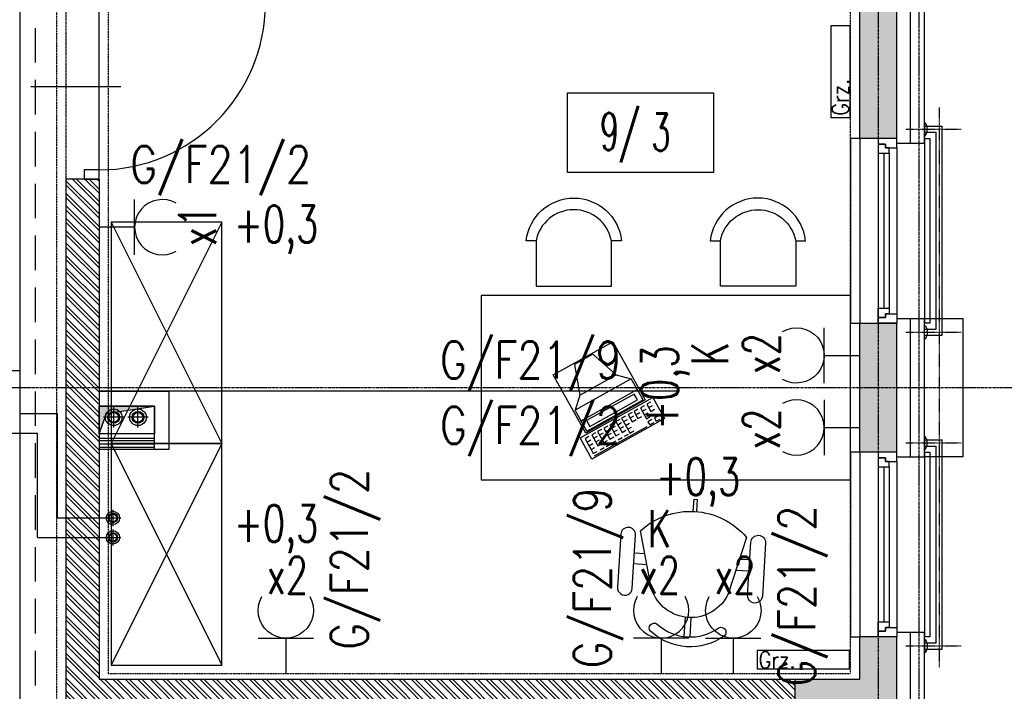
# Model space of a CAD drawing. Extents: x -7228 to 74941, y -112898 to 85621.
# Tile 108 of 256: x 52943 to 53476, y -54683 to -54319. Entities that reach past the tile are written whole.
import ezdxf
from ezdxf.enums import TextEntityAlignment as Align

# ---------------------------------------------------------------- set-up
doc = ezdxf.new("R2010")
doc.units = 0
for name, pattern in [('CENTER', [2, 1.25, -0.25, 0.25, -0.25]), ('DASHDOT', [1, 0.5, -0.25, 0, -0.25]), ('DASHED', [0.75, 0.5, -0.25]), ('DASHED2', [0.375, 0.25, -0.125]), ('DIVIDE', [31.75, 12.7, -6.35, 0, -6.35, 0, -6.35])]:
    doc.linetypes.add(name, pattern=pattern)
doc.layers.get('0').update_dxf_attribs({"color": 101, "linetype": 'CONTINUOUS'})
for name, color, linetype in [('Drz---drzwi', 5, 'CONTINUOUS'), ('E35', 6, 'CONTINUOUS'), ('E50', 3, 'CONTINUOUS'), ('E50kor', 3, 'CONTINUOUS'), ('Ele-balustrada', 8, 'CONTINUOUS'), ('Ins-co', 2, 'CONTINUOUS'), ('Okn---okna', 5, 'CONTINUOUS'), ('Opis-pom', 6, 'CONTINUOUS'), ('Opis_pom_ramka', 6, 'CONTINUOUS'), ('Os-osie', 14, 'CENTER'), ('Os-osie glowne', 1, 'CENTER'), ('Sc-beton', 7, 'CONTINUOUS'), ('Sc-beton-hatch', 86, 'CONTINUOUS'), ('Sc-cegla pustak', 42, 'CONTINUOUS'), ('Sc-cegla pustak-hatch', 8, 'CONTINUOUS'), ('Sc-drewno', 22, 'CONTINUOUS'), ('Sc-gk', 120, 'CONTINUOUS'), ('Sc-izolacja term-styropian', 151, 'STYROPIAN-KA'), ('Sc-nadproza kon', 5, 'DASHED2'), ('Sc-silikat', 61, 'CONTINUOUS'), ('Suf-widok', 8, 'CONTINUOUS'), ('W-otwor-strop', 1, 'CONTINUOUS'), ('Wyp-meble', 155, 'CONTINUOUS')]:
    doc.layers.add(name, color=color, linetype=linetype)
doc.styles.add('KA wymiar', font='romans.shx', dxfattribs={"width": 0.6})
doc.styles.add('ROMANS', font='romans', dxfattribs={"width": 0.85})
doc.linetypes.add('BATTING', pattern='A,0.0001,-0.1,[134,ltypeshp.shx,S=0.1,R=0,X=-0.1,Y=0],-0.2,[134,ltypeshp.shx,S=0.1,R=180,X=0.1,Y=0],-0.1', length=0.4001)
doc.linetypes.add('STYROPIAN-KA', pattern='A,0.0001,-0.1,[135,ltypeshp.shx,S=0.1,R=0,X=-0.1,Y=0],0,[135,ltypeshp.shx,S=0.1,R=180,X=0.1,Y=0],-0.1', length=0.2001)

# ---------------------------------------------------------------- blocks, each defined once
blk = doc.blocks.new('_0630_DRZWI_90')
at = {"ltscale": 7}
for p, q in [((5, 8), (5, 98)), ((6.8, 8), (6.8, 97.98))]:
    blk.add_line(p, q, dxfattribs=at)
at = {"ltscale": 25}
for p, q in [((50, 19.7), (50, -28.9)), ((5, 8), (0, 8)), ((0, 8), (5, 8)), ((0, 0), (0, 8)), ((95, 8), (5, 8)), ((5, 8), (5, 0)), ((95, 8), (95, 0)), ((100, 8), (95, 8)), ((100, 0), (100, 8)), ((5, 0), (0, 0)), ((5, 0), (0, 0)), ((95, 0), (100, 0)), ((95, 0), (100, 0))]:
    blk.add_line(p, q, dxfattribs=at)
at = {"ltscale": 7}
blk.add_arc((5, 8), 90, 0, 90, dxfattribs=at)
blk = doc.blocks.new('_kjkhjgvhkhjhj')
at = {"linetype": 'DASHED2'}
for p, q in [((15, 0), (15, -100)), ((-20, 0), (-20, -100))]:
    blk.add_line(p, q, dxfattribs=at)
for p, q in [((0, -5), (0, -95)), ((-10, -8), (-10, -92)), ((-7, -8), (-7, -92)), ((-4, -8), (-4, -92))]:
    blk.add_line(p, q)
for points in [[(0, -5), (0, 0), (-10, 0), (-10, -3), (-6, -3), (-6, -5)], [(-4, -8), (-4, -5), (-6, -5), (-6, -3), (-10, -3), (-10, -5), (-10, -8)], [(-4, -92), (-4, -95), (-6, -95), (-6, -97), (-10, -97), (-10, -95), (-10, -92)], [(0, -95), (0, -100), (-10, -100), (-10, -97), (-6, -97), (-6, -95)]]:
    blk.add_lwpolyline(points, close=True)
for points in [[(15, 0), (18, 0), (18, -100), (15, -100)], [(-20, 0), (-25, 0), (-25, -100), (-20, -100)]]:
    blk.add_lwpolyline(points)
blk = doc.blocks.new('_opis_pom_metka')
at = {"layer": 'Opis_pom_ramka'}
blk.add_lwpolyline([(-33.13, 0), (32.87, 0), (32.87, -36), (-33.13, -36)], close=True, dxfattribs=at)
at = {"style": 'KA wymiar', "width": 0.6}
blk.add_attdef('KO/', text='', height=16.8, dxfattribs=at).set_placement((3.45, -25.87), align=Align.RIGHT)
blk.add_attdef('NR', (3.8, -26.16), '', height=16.8, dxfattribs=at)
blk = doc.blocks.new('f003')
for p, q in [((-1.57, 74.64), (-1.57, 64.11)), ((1.57, 74.64), (1.57, 64.11))]:
    blk.add_line(p, q)
for points in [[(-16.72, 68.75, -0.355253), (16.72, 68.75, 0.881097), (20.07, 72.87, 0.355253), (-20.07, 72.87, 0.881097)], [(-28.78, 18.9, 0.427449), (28.78, 18.9), (20.81, 50.02, 0.679656), (-20.81, 50.02)], [(-31.3, 21.37, -1), (-39.3, 21.37), (-39.3, 50.18, -1), (-31.3, 50.18)], [(31.3, 21.37, 1), (39.3, 21.37), (39.3, 50.18, 1), (31.3, 50.18)]]:
    blk.add_lwpolyline(points, format="xyb", close=True)
for points in [[(-24.15, 36.98), (-31.3, 36.98)], [(24.15, 36.98), (31.3, 36.98)], [(-31.3, 31.03), (-25.68, 31.03)], [(31.3, 31.03), (25.68, 31.03)], [(-0.85, 6.61), (-0.85, 0), (0.85, 0), (0.85, 6.61)]]:
    blk.add_lwpolyline(points)
blk = doc.blocks.new('C003')
for p, q in [((16.69, 49.33), (11.11, 33.43)), ((28.12, 49.33), (16.69, 49.33)), ((28.12, 49.33), (33.7, 33.43)), ((11.11, 33.43), (4.99, 27.58)), ((11.11, 33.43), (33.7, 33.43)), ((33.7, 33.43), (39.82, 27.58)), ((4.99, 14.53), (4.99, 27.58)), ((39.82, 27.58), (4.99, 27.58)), ((39.82, 14.53), (39.82, 27.58)), ((4.99, 20.88), (39.82, 20.88)), ((4.99, 14.53), (39.82, 14.53))]:
    blk.add_line(p, q)
for points in [[(3.93, 13.95), (3.93, 50), (40.89, 50), (40.89, 13.95)], [(7.62, 19.57), (7.62, 15.91), (37.19, 15.91), (37.19, 19.57)], [(0, 13.07), (45, 13.07), (45, 0), (0, 0)]]:
    blk.add_lwpolyline(points, close=True)
for points in [[(4.5, 11.43), (2.12, 11.43), (2.12, 4.66), (4.5, 4.66)], [(8.69, 11.43), (6.31, 11.43), (6.31, 4.66), (8.69, 4.66)], [(12.34, 11.43), (9.96, 11.43), (9.96, 4.66), (12.34, 4.66)], [(16.17, 11.43), (13.8, 11.43), (13.8, 4.66), (16.17, 4.66)], [(19.83, 11.43), (17.45, 11.43), (17.45, 4.66), (19.83, 4.66)], [(23.66, 11.43), (21.28, 11.43), (21.28, 4.66), (23.66, 4.66)], [(27.22, 11.43), (24.84, 11.43), (24.84, 4.66), (27.22, 4.66)], [(31.32, 11.43), (28.94, 11.43), (28.94, 7.04), (31.32, 7.04)], [(34.89, 11.43), (32.51, 11.43), (32.51, 7.04), (34.89, 7.04)], [(38.81, 11.43), (36.43, 11.43), (36.43, 4.66), (38.81, 4.66)], [(42.82, 11.43), (40.44, 11.43), (40.44, 7.04), (42.82, 7.04)], [(2.12, 9.38), (4.52, 9.38)], [(2.12, 7.06), (4.52, 7.06)], [(6.31, 9.38), (8.71, 9.38)], [(6.31, 7.06), (8.71, 7.06)], [(9.96, 9.38), (12.36, 9.38)], [(9.96, 7.06), (12.36, 7.06)], [(13.8, 9.38), (16.2, 9.38)], [(13.8, 7.06), (16.2, 7.06)], [(17.45, 9.38), (19.85, 9.38)], [(17.45, 7.06), (19.85, 7.06)], [(21.28, 9.38), (23.68, 9.38)], [(21.28, 7.06), (23.68, 7.06)], [(24.84, 9.38), (27.24, 9.38)], [(24.84, 7.06), (27.24, 7.06)], [(28.94, 9.38), (31.34, 9.38)], [(32.51, 9.38), (34.91, 9.38)], [(36.43, 9.38), (38.83, 9.38)], [(36.43, 7.06), (38.83, 7.06)], [(40.44, 9.38), (42.84, 9.38)], [(2.12, 4.66), (2.12, 2.24), (4.52, 2.24)], [(2.13, 0.81), (34.83, 0.81)], [(6.32, 2.23), (8.81, 2.23)], [(10.06, 2.23), (12.55, 2.23)], [(13.89, 2.23), (16.39, 2.23)], [(17.54, 2.23), (20.04, 2.23)], [(21.38, 2.23), (23.87, 2.23)], [(24.84, 4.66), (24.84, 2.24), (27.24, 2.24)], [(38.86, 2.87), (36.39, 2.87), (36.39, 0.97), (38.86, 0.97)], [(42.85, 2.84), (40.44, 2.84), (40.44, 0.97), (42.81, 0.97)]]:
    blk.add_lwpolyline(points)
blk = doc.blocks.new('A$C59F8734F')
at = {"layer": 'Wyp-meble'}
for p, q in [((2254.55, 2124.63), (2194.55, 2004.63)), ((2194.55, 2124.63), (2254.55, 2004.63)), ((2254.55, 2004.63), (2194.55, 1884.63)), ((2194.55, 2004.63), (2254.55, 1884.63))]:
    blk.add_line(p, q, dxfattribs=at)
for points in [[(2424.63, 2114.6), (2419.38, 2114.6, -0.895014), (2471.01, 2114.6), (2465.45, 2114.6, 0.825539), (2424.7, 2114.56), (2424.7, 2090), (2465.45, 2090), (2465.45, 2114.6)], [(2565.37, 2114.6), (2570.62, 2114.6, 0.895014), (2518.99, 2114.6), (2524.55, 2114.6, -0.825539), (2565.3, 2114.56), (2565.3, 2090), (2524.55, 2090), (2524.55, 2114.6)]]:
    blk.add_lwpolyline(points, format="xyb", dxfattribs=at)
for points in [[(2254.55, 2124.63), (2194.55, 2124.63), (2194.55, 2004.63), (2254.55, 2004.63)], [(2395, 2085), (2395, 1985), (2595, 1985), (2595, 2085)], [(2254.55, 2004.63), (2194.55, 2004.63), (2194.55, 1884.63), (2254.55, 1884.63)]]:
    blk.add_lwpolyline(points, close=True, dxfattribs=at)
at = {"layer": 'Wyp-meble', "rotation": 29.12470677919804}
blk.add_blockref('C003', (2454.9, 1996.3), dxfattribs=at)
at = {"layer": 'Wyp-meble', "xscale": -1, "rotation": 176.5047172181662}
blk.add_blockref('f003', (2511.08, 1974.47), dxfattribs=at)
blk = doc.blocks.new('g2')
at = {"layer": 'E35'}
blk.add_line((15, 19.27), (-15, 19.27), dxfattribs=at)
blk.add_arc((0, 34.27), 15, 150, 30, dxfattribs=at)
at = {"layer": 'E50'}
blk.add_line((0, 19.27), (0, 0), dxfattribs=at)

msp = doc.modelspace()

# ---------------------------------------------------------------- hatches: boundary and pattern name
at = {"layer": 'Sc-beton-hatch'}
h = msp.add_hatch(dxfattribs=at)
h.set_pattern_fill('ANSI33', color=256, style=0)
h.paths.add_polyline_path([(51487.547, -51608.711), (51427.547, -51608.711), (51427.547, -51668.711), (51447.547, -51668.711), (51447.547, -51628.711), (51487.547, -51628.711)])
h.paths.add_polyline_path([(51822.547, -51608.711), (51722.547, -51608.711), (51722.547, -51628.711), (51762.547, -51628.711), (51762.547, -52190.711), (51782.547, -52190.711), (51782.547, -52038.711), (52169.547, -52038.711), (52169.547, -52018.711), (51782.547, -52018.711), (51782.547, -51628.711), (51822.547, -51628.711)])
h.paths.add_polyline_path([(51447.547, -51939.711), (51427.547, -51939.711), (51427.547, -52039.711), (51447.547, -52039.711)])
h.paths.add_polyline_path([(52347.547, -51608.711), (52268.547, -51608.711), (52268.547, -51628.711), (52347.547, -51628.711)])
h.paths.add_polyline_path([(52787.547, -51608.711), (52687.547, -51608.711), (52687.547, -51628.711), (52727.547, -51628.711), (52727.547, -51827.711), (52747.547, -51827.711), (52747.547, -51628.711), (52787.547, -51628.711)])
h.paths.add_polyline_path([(52807.547, -52018.711), (52747.547, -52018.711), (52747.547, -51927.711), (52727.547, -51927.711), (52727.547, -52018.711), (52599.485, -52018.711), (52599.485, -52038.711), (52807.547, -52038.711)])
h.paths.add_polyline_path([(52499.485, -52018.711), (52269.547, -52018.711), (52269.547, -52038.711), (52499.485, -52038.711)])
h.paths.add_polyline_path([(52747.547, -52350.711), (52712.547, -52350.711), (52712.547, -52385.711), (52747.547, -52385.711)])
h.paths.add_polyline_path([(53417.547, -51508.711), (53397.547, -51508.711), (53397.547, -51608.711), (53347.547, -51608.711), (53347.547, -51628.711), (53397.547, -51628.711), (53397.547, -52018.711), (52907.547, -52018.711), (52907.547, -52038.711), (53397.547, -52038.711), (53397.547, -52438.711), (53417.547, -52438.711)])
h.paths.add_polyline_path([(53439.547, -51508.711), (53419.547, -51508.711), (53419.547, -52278.711), (53439.547, -52278.711)])
h.paths.add_polyline_path([(53417.547, -52708.711), (53397.547, -52708.711), (53397.547, -52778.711), (53417.547, -52778.711)])
h.paths.add_polyline_path([(53417.547, -52858.711), (53397.547, -52858.711), (53397.547, -53008.711), (52967.547, -53008.711), (52967.547, -53028.711), (53397.547, -53028.711), (53397.547, -53068.711), (53417.547, -53068.711)])
h.paths.add_polyline_path([(53417.547, -53168.711), (53397.547, -53168.711), (53397.547, -53208.711), (53417.547, -53208.711)])
h.paths.add_polyline_path([(53417.547, -53308.711), (53397.547, -53308.711), (53397.547, -53573.711), (53417.547, -53573.711)])
h.paths.add_polyline_path([(52747.547, -53008.711), (52727.547, -53008.711), (52727.547, -53028.711), (52727.547, -53323.711), (52707.547, -53323.711), (52707.547, -53343.711), (52747.547, -53343.711)])
h.paths.add_polyline_path([(52727.547, -53008.711), (52707.547, -53008.711), (52707.547, -53028.711), (52727.547, -53028.711)], flags=16)
h.paths.add_polyline_path([(52573.547, -53323.711), (52520.547, -53323.711), (52520.547, -53028.711), (52505.547, -53028.711), (52505.547, -53323.711), (52485.547, -53323.711), (52485.547, -53343.711), (52573.547, -53343.711)])
h.paths.add_polyline_path([(52573.547, -53008.711), (52485.547, -53008.711), (52485.547, -53028.711), (52573.547, -53028.711)])
h.paths.add_polyline_path([(52351.547, -53008.711), (52298.547, -53008.711), (52298.547, -53028.711), (52351.547, -53028.711)], flags=17)
h.paths.add_polyline_path([(52298.547, -53008.711), (51987.547, -53008.711), (51987.547, -52350.711), (51900.047, -52350.711), (51900.047, -52370.711), (51967.547, -52370.711), (51967.547, -53008.711), (51447.547, -53008.711), (51447.547, -52968.711), (51427.547, -52968.711), (51427.547, -53068.711), (51447.547, -53068.711), (51447.547, -53028.711), (51967.547, -53028.711), (51967.547, -53538.711), (51987.547, -53538.711), (51987.547, -53028.711), (52278.547, -53028.711), (52278.547, -53343.711), (52298.547, -53343.711), (52351.547, -53343.711), (52351.547, -53323.711), (52298.547, -53323.711)])
h.paths.add_polyline_path([(51800.047, -52350.711), (51782.547, -52350.711), (51782.547, -52345.711), (51762.547, -52345.711), (51762.547, -52350.711), (51447.547, -52350.711), (51447.547, -52330.711), (51427.547, -52330.711), (51427.547, -52568.711), (51447.547, -52568.711), (51447.547, -52370.711), (51800.047, -52370.711)])
h.paths.add_polyline_path([(51447.547, -52718.711), (51427.547, -52718.711), (51427.547, -52818.711), (51447.547, -52818.711)])
h.paths.add_polyline_path([(51447.547, -53218.711), (51427.547, -53218.711), (51427.547, -53415.711), (51447.547, -53415.711)], flags=17)
h.paths.add_polyline_path([(51447.547, -53505.711), (51427.547, -53505.711), (51427.547, -53548.711), (51447.547, -53548.711)])
h.paths.add_polyline_path([(52024.547, -53758.711), (51447.547, -53758.711), (51447.547, -53698.711), (51427.547, -53698.711), (51427.547, -53778.711), (52024.547, -53778.711)])
h.paths.add_polyline_path([(52787.547, -53758.711), (52174.547, -53758.711), (52174.547, -53778.711), (52727.547, -53778.711), (52727.547, -54010.711), (52747.547, -54010.711), (52747.547, -53778.711), (52787.547, -53778.711)])
h.paths.add_polyline_path([(53025.547, -53758.711), (52922.547, -53758.711), (52922.547, -53778.711), (53025.547, -53778.711)])
h.paths.add_polyline_path([(53244.547, -53758.711), (53150.547, -53758.711), (53150.547, -53778.711), (53244.547, -53778.711)])
h.paths.add_polyline_path([(53417.547, -53723.711), (53397.547, -53723.711), (53397.547, -53758.711), (53349.547, -53758.711), (53349.547, -53778.711), (53397.547, -53778.711), (53397.547, -54383.711), (53417.547, -54383.711)])
h.paths.add_polyline_path([(52747.547, -54110.711), (52727.547, -54110.711), (52727.547, -54305.711), (52747.547, -54305.711)])
h.paths.add_polyline_path([(52747.547, -54405.711), (52727.547, -54405.711), (52727.547, -54508.711), (52314.153, -54508.711, -0.1551034), (52317.392, -54518.903, -0.1483474), (52314.417, -54528.711), (52727.547, -54528.711), (52727.547, -54588.711), (52747.547, -54588.711)])
h.paths.add_polyline_path([(52314.153, -54508.711), (52312.287, -54508.711), (52312.287, -54528.711), (52314.417, -54528.711, 0.1483474), (52317.392, -54518.903, 0.1551034)])
h.paths.add_polyline_path([(52287.287, -54508.711), (52285.327, -54508.711, 0.1551034), (52282.087, -54518.903, 0.1483474), (52285.062, -54528.711), (52287.287, -54528.711)])
h.paths.add_polyline_path([(52285.327, -54508.711), (52218.547, -54508.711), (52218.547, -54528.711), (52285.062, -54528.711, -0.1483474), (52282.087, -54518.903, -0.1551034)])
h.paths.add_polyline_path([(51997.547, -54508.711), (51987.547, -54508.711), (51947.547, -54508.711), (51947.547, -54533.711), (51987.547, -54533.711), (51997.547, -54533.711)])
h.paths.add_polyline_path([(51507.547, -54508.711), (51427.547, -54508.711), (51427.547, -54528.711), (51507.547, -54528.711)])
h.paths.add_polyline_path([(51547.547, -55013.711), (51527.547, -55013.711), (51527.547, -55046.711), (51547.547, -55046.711)])
h.paths.add_polyline_path([(52790.547, -55158.711), (52747.547, -55158.711), (52747.547, -55068.711), (52727.547, -55068.711), (52727.547, -55158.711), (51547.547, -55158.711), (51547.547, -55143.711), (51527.547, -55143.711), (51527.547, -55158.711), (51287.547, -55158.711), (51287.547, -55183.711), (52790.547, -55183.711)])
h.paths.add_polyline_path([(51237.547, -55158.711), (51187.547, -55158.711), (51187.547, -55183.711), (51237.547, -55183.711)])
h.paths.add_polyline_path([(51137.547, -55158.711), (51087.547, -55158.711), (51087.547, -55183.711), (51137.547, -55183.711)])
h.paths.add_polyline_path([(51037.547, -55158.711), (50987.547, -55158.711), (50987.547, -55183.711), (51037.547, -55183.711)])
h.paths.add_polyline_path([(50937.547, -55158.711), (50897.547, -55158.711), (50897.547, -56065.711), (50997.547, -56065.711), (50997.547, -56080.711), (51017.547, -56080.711), (51017.547, -56045.711), (50917.547, -56045.711), (50917.547, -55183.711), (50937.547, -55183.711)])
h.paths.add_polyline_path([(51602.547, -56198.711), (51017.547, -56198.711), (51017.547, -56180.711), (50997.547, -56180.711), (50997.547, -56198.711), (50797.547, -56198.711), (50797.547, -56553.711), (51527.547, -56553.711), (51527.547, -56593.711), (51547.547, -56593.711), (51547.547, -56553.711), (51599.547, -56553.711), (51599.547, -56533.711), (51547.547, -56533.711), (51547.547, -56378.711), (51527.547, -56378.711), (51527.547, -56533.711), (50817.547, -56533.711), (50817.547, -56218.711), (51527.547, -56218.711), (51527.547, -56228.711), (51547.547, -56228.711), (51547.547, -56218.711), (51602.547, -56218.711)])
h.paths.add_polyline_path([(52327.547, -56533.711), (51827.547, -56533.711), (51827.547, -56445.711), (51807.547, -56445.711), (51807.547, -56533.711), (51754.547, -56533.711), (51754.547, -56553.711), (51807.547, -56553.711), (51807.547, -56593.711), (51827.547, -56593.711), (51827.547, -56553.711), (52327.547, -56553.711)])
h.paths.add_polyline_path([(52507.547, -56198.711), (51752.547, -56198.711), (51752.547, -56218.711), (52507.547, -56218.711)])
h.paths.add_polyline_path([(52794.547, -56533.711), (52747.547, -56533.711), (52747.547, -56419.211), (52727.547, -56419.211), (52727.547, -56533.711), (52607.547, -56533.711), (52607.547, -56553.711), (52794.547, -56553.711)])
h.paths.add_polyline_path([(52819.547, -56528.711), (52794.547, -56528.711), (52794.547, -56553.711), (52819.547, -56553.711)])
h.paths.add_polyline_path([(52747.547, -55693.711), (52727.547, -55693.711), (52727.547, -56289.211), (52747.547, -56289.211)])
h.paths.add_polyline_path([(52970.047, -56528.711), (52945.047, -56528.711), (52945.047, -56553.711), (52970.047, -56553.711)])
h.paths.add_polyline_path([(53120.047, -56528.711), (53095.047, -56528.711), (53095.047, -56553.711), (53120.047, -56553.711)])
h.paths.add_polyline_path([(53270.047, -56528.711), (53245.047, -56528.711), (53245.047, -56553.711), (53270.047, -56553.711)])
h.paths.add_polyline_path([(53382.547, -56533.711), (53337.547, -56533.711), (53337.547, -56553.711), (53382.547, -56553.711)])
h.paths.add_polyline_path([(53417.547, -56518.711), (53382.547, -56518.711), (53382.547, -56553.711), (53417.547, -56553.711)])
h.paths.add_polyline_path([(53417.547, -56456.711), (53397.547, -56456.711), (53397.547, -56518.711), (53417.547, -56518.711)])
h.paths.add_polyline_path([(53417.547, -56381.211), (53392.547, -56381.211), (53392.547, -56406.211), (53417.547, -56406.211)])
h.paths.add_polyline_path([(53417.547, -56231.211), (53392.547, -56231.211), (53392.547, -56256.211), (53417.547, -56256.211)])
h.paths.add_polyline_path([(53417.547, -56081.211), (53392.547, -56081.211), (53392.547, -56106.211), (53417.547, -56106.211)])
h.paths.add_polyline_path([(53417.547, -55931.211), (53392.547, -55931.211), (53392.547, -55956.211), (53417.547, -55956.211)])
h.paths.add_polyline_path([(53417.547, -55806.211), (53397.547, -55806.211), (53397.547, -55826.211), (53417.547, -55826.211)])
h.paths.add_polyline_path([(53417.547, -55781.211), (53392.547, -55781.211), (53392.547, -55806.211), (53417.547, -55806.211)])
h.paths.add_polyline_path([(53417.547, -55598.711), (53397.547, -55598.711), (53397.547, -55781.211), (53417.547, -55781.211)])
h.paths.add_polyline_path([(53417.547, -55398.711), (53382.547, -55398.711), (53382.547, -55363.711), (53362.547, -55363.711), (53362.547, -55418.711), (53397.547, -55418.711), (53397.547, -55448.711), (53417.547, -55448.711)])
h.paths.add_polyline_path([(53382.547, -55103.211), (53362.547, -55103.211), (53362.547, -55158.711), (52925.547, -55158.711), (52925.547, -55183.711), (53362.547, -55183.711), (53362.547, -55213.711), (53382.547, -55213.711), (53382.547, -55183.711)])
h.paths.add_polyline_path([(52747.547, -54693.711), (52727.547, -54693.711), (52727.547, -54918.711), (52747.547, -54918.711)])
h.paths.add_polyline_path([(53382.547, -54696.711), (53417.547, -54696.711), (53417.547, -54653.711), (53397.547, -54653.711), (53397.547, -54676.711), (53362.547, -54676.711), (53362.547, -54983.211), (53382.547, -54983.211)])
h.paths.add_polyline_path([(53417.547, -54483.711), (53397.547, -54483.711), (53397.547, -54553.711), (53417.547, -54553.711)])
at = {"layer": 'Sc-cegla pustak-hatch'}
h = msp.add_hatch(dxfattribs=at)
h.set_pattern_fill('ANSI32', color=256, scale=0.5, angle=90, style=0)
h.paths.add_polyline_path([(51447.547, -52310.711), (51427.547, -52310.711), (51427.547, -52330.711), (51447.547, -52330.711)])
h.paths.add_polyline_path([(52347.547, -51628.711), (52329.547, -51628.711), (52329.547, -51827.711), (52347.547, -51827.711)])
h.paths.add_polyline_path([(52472.547, -51947.711), (52347.547, -51947.711), (52347.547, -51927.711), (52329.547, -51927.711), (52329.547, -52018.711), (52347.547, -52018.711), (52347.547, -51965.711), (52454.547, -51965.711), (52454.547, -52018.711), (52472.547, -52018.711)])
h.paths.add_polyline_path([(53066.547, -52038.711), (53048.547, -52038.711), (53048.547, -52090.711), (52985.547, -52090.711), (52985.547, -52038.711), (52967.547, -52038.711), (52967.547, -52113.711), (52985.547, -52113.711), (52985.547, -52108.711), (53066.547, -52108.711)])
h.paths.add_polyline_path([(52985.547, -52213.711), (52967.547, -52213.711), (52967.547, -52888.711), (52985.547, -52888.711), (52985.547, -52758.711), (53397.547, -52758.711), (53397.547, -52740.711), (52985.547, -52740.711)])
h.paths.add_polyline_path([(52985.547, -53028.711), (52967.547, -53028.711), (52967.547, -53108.711), (52985.547, -53108.711)])
h.paths.add_polyline_path([(52985.547, -52988.711), (52967.547, -52988.711), (52967.547, -53008.711), (52985.547, -53008.711)])
h.paths.add_polyline_path([(52985.547, -53208.711), (52967.547, -53208.711), (52967.547, -53538.711), (52985.547, -53538.711), (52985.547, -53511.711), (53067.547, -53511.711), (53067.547, -53519.711), (53059.547, -53519.711), (53059.547, -53538.711), (53397.547, -53538.711), (53397.547, -53520.711), (53077.547, -53520.711), (53077.547, -53493.711), (52985.547, -53493.711)])
h.paths.add_polyline_path([(52296.547, -53510.711), (52278.547, -53510.711), (52278.547, -53520.711), (52095.547, -53520.711), (52095.547, -53252.711), (52077.547, -53252.711), (52077.547, -53520.711), (51987.547, -53520.711), (51987.547, -53538.711), (52278.547, -53538.711), (52278.547, -53581.211), (52296.547, -53581.211)])
h.paths.add_polyline_path([(52296.547, -53343.711), (52278.547, -53343.711), (52278.547, -53410.711), (52296.547, -53410.711)])
h.paths.add_polyline_path([(51967.547, -53520.711), (51942.547, -53520.711), (51942.547, -53538.711), (51967.547, -53538.711)])
h.paths.add_polyline_path([(51842.547, -53520.711), (51447.547, -53520.711), (51447.547, -53538.711), (51842.547, -53538.711)])
h.paths.add_polyline_path([(51445.547, -53778.711), (51427.547, -53778.711), (51427.547, -53898.711), (51445.547, -53898.711)])
h.paths.add_polyline_path([(51445.547, -54048.711), (51427.547, -54048.711), (51427.547, -54113.711), (51445.547, -54113.711)])
h.paths.add_polyline_path([(51445.547, -54263.711), (51427.547, -54263.711), (51427.547, -54328.711), (51445.547, -54328.711)])
h.paths.add_polyline_path([(51445.547, -54478.711), (51427.547, -54478.711), (51427.547, -54508.711), (51445.547, -54508.711)])
h.paths.add_polyline_path([(51445.547, -54528.711), (51427.547, -54528.711), (51427.547, -54543.711), (51445.547, -54543.711)])
h.paths.add_polyline_path([(51445.547, -54693.711), (51427.547, -54693.711), (51427.547, -54758.711), (51445.547, -54758.711)])
h.paths.add_polyline_path([(51445.547, -54908.711), (51427.547, -54908.711), (51427.547, -55031.711), (51527.547, -55031.711), (51527.547, -55013.711), (51445.547, -55013.711)])
h.paths.add_polyline_path([(52352.547, -54886.711), (52296.547, -54886.711), (52296.547, -54536.264, -0.2026768), (52285.062, -54528.711), (52278.547, -54528.711), (52278.547, -54904.711), (52352.547, -54904.711)])
h.paths.add_polyline_path([(52727.547, -54886.711), (52527.547, -54886.711), (52527.547, -54528.711), (52509.547, -54528.711), (52509.547, -54886.711), (52452.547, -54886.711), (52452.547, -54904.711), (52727.547, -54904.711)])
h.paths.add_polyline_path([(52727.547, -54210.711), (52369.547, -54210.711), (52369.547, -54127.711), (52296.547, -54127.711), (52296.547, -53778.711), (52278.547, -53778.711), (52278.547, -54508.711), (52285.327, -54508.711, -0.1958107), (52296.547, -54501.541), (52296.547, -54145.711), (52351.547, -54145.711), (52351.547, -54508.711), (52369.547, -54508.711), (52369.547, -54228.711), (52727.547, -54228.711)])
h.paths.add_polyline_path([(52296.547, -54501.541, 0.1514484), (52287.287, -54506.391), (52296.547, -54506.391)], flags=17)
h.paths.add_polyline_path([(52296.547, -54506.391), (52287.287, -54506.391), (52287.287, -54508.711), (52296.547, -54508.711)], flags=17)
h.paths.add_polyline_path([(52507.547, -55183.711), (52489.547, -55183.711), (52489.547, -55213.711), (52507.547, -55213.711)])
h.paths.add_polyline_path([(52507.547, -55363.711), (52489.547, -55363.711), (52489.547, -56198.711), (52507.547, -56198.711)])
h.paths.add_polyline_path([(52790.547, -55693.711), (52747.547, -55693.711), (52747.547, -55711.711), (52790.547, -55711.711)])
h.paths.add_polyline_path([(53197.547, -55693.711), (52985.547, -55693.711), (52967.547, -55693.711), (52940.547, -55693.711), (52940.547, -55711.711), (53197.547, -55711.711)])
h.paths.add_polyline_path([(52985.547, -55418.711), (53207.547, -55418.711), (53207.547, -55400.711), (52967.547, -55400.711), (52967.547, -55693.711), (52985.547, -55693.711)])
h.paths.add_polyline_path([(53362.547, -55400.711), (53307.547, -55400.711), (53307.547, -55418.711), (53362.547, -55418.711)])
h.paths.add_polyline_path([(52985.547, -55018.711), (52967.547, -55018.711), (52967.547, -55158.711), (52985.547, -55158.711)])
h.paths.add_polyline_path([(52985.547, -54694.711), (53362.547, -54694.711), (53362.547, -54676.711), (52985.547, -54676.711), (52985.547, -54405.711), (52967.547, -54405.711), (52967.547, -54918.711), (52985.547, -54918.711)])
h.paths.add_polyline_path([(53397.547, -54210.711), (53012.547, -54210.711), (53012.547, -54118.711), (52985.547, -54118.711), (52985.547, -54096.711), (52967.547, -54096.711), (52967.547, -54136.711), (52994.547, -54136.711), (52994.547, -54210.711), (52967.547, -54210.711), (52967.547, -54305.711), (52985.547, -54305.711), (52985.547, -54228.711), (53397.547, -54228.711)])
h.paths.add_polyline_path([(52985.547, -53778.711), (52967.547, -53778.711), (52967.547, -54006.711), (52985.547, -54006.711)])
h.paths.add_polyline_path([(52296.547, -53716.211), (52278.547, -53716.211), (52278.547, -53758.711), (52296.547, -53758.711)])
at = {"layer": 'W-otwor-strop'}
msp.add_hatch(color=256, dxfattribs=at).paths.add_polyline_path([(53015.547, -54528.711), (52985.547, -54528.711), (52985.547, -54543.711), (52989.547, -54532.711)])

# ---------------------------------------------------------------- linework, layer by layer
at = {"layer": 'E50kor', "linetype": 'DASHED2', "ltscale": 75}
msp.add_line((52951.076, -55355.101), (52951.076, -52048.266), dxfattribs=at)
at = {"layer": 'Ele-balustrada'}
for points in [[(53432.547, -54375.211), (53433.047, -54375.211)], [(53432.547, -54375.211), (53432.547, -54382.211), (53432.547, -54382.211)], [(53432.547, -54377.061), (53442.197, -54377.061)], [(53442.197, -54490.361), (53442.197, -54377.061)], [(53432.547, -54380.361), (53438.897, -54380.361)], [(53432.547, -54382.211), (53433.047, -54382.211)], [(53438.897, -54487.061), (53438.897, -54380.361)], [(53432.547, -54485.211), (53433.047, -54485.211)], [(53432.547, -54492.211), (53432.547, -54485.211), (53432.547, -54485.211)], [(53432.547, -54487.061), (53438.897, -54487.061)], [(53432.547, -54490.361), (53442.197, -54490.361)], [(53432.547, -54492.211), (53433.047, -54492.211)], [(53432.547, -54545.211), (53433.047, -54545.211)], [(53432.547, -54545.211), (53432.547, -54552.211), (53432.547, -54552.211)], [(53432.547, -54547.061), (53442.197, -54547.061)], [(53442.197, -54660.361), (53442.197, -54547.061)], [(53432.547, -54550.361), (53438.897, -54550.361)], [(53432.547, -54552.211), (53433.047, -54552.211)], [(53438.897, -54657.061), (53438.897, -54550.361)], [(53432.547, -54655.211), (53433.047, -54655.211)], [(53432.547, -54655.211), (53432.547, -54662.211), (53432.547, -54662.211)], [(53432.547, -54657.061), (53438.897, -54657.061)], [(53432.547, -54660.361), (53442.197, -54660.361)], [(53432.547, -54662.211), (53433.047, -54662.211)]]:
    msp.add_lwpolyline(points, dxfattribs=at)
for points in [[(53433.047, -54382.211, 0.284735), (53433.047, -54375.211, 7)], [(53433.047, -54485.211, -0.284735), (53433.047, -54492.211, -7)], [(53433.047, -54552.211, 0.284735), (53433.047, -54545.211, 7)], [(53433.047, -54655.211, -0.284735), (53433.047, -54662.211, -7)]]:
    msp.add_lwpolyline(points, format="xyb", dxfattribs=at)
at = {"layer": 'Ins-co', "linetype": 'DASHED', "ltscale": 0.5}
for p, q in [((52942.547, -54076.7), (52942.547, -54543.102)), ((52942.547, -54509.616), (52908.503, -54509.616)), ((52942.547, -54532.78), (52963.044, -54532.78, 0)), ((52963.044, -54589.345), (52963.044, -54532.78)), ((52942.547, -54543.102), (52942.547, -54589.345)), ((52942.547, -54589.345), (52942.547, -55369.984)), ((52963.044, -54589.345, 0), (52988.688, -54589.345, 0))]:
    msp.add_line(p, q, dxfattribs=at)
at = {"layer": 'Ins-co'}
for p, q in [((52993.454, -54540.239, 0), (52993.454, -54529.339, 0)), ((53006.617, -54540.239, 0), (53006.617, -54529.339, 0)), ((52998.904, -54534.789, 0), (52988.004, -54534.788, 0)), ((53012.067, -54534.789, 0), (53001.167, -54534.789, 0)), ((52932.547, -54543.311), (52952.177, -54543.311, 0)), ((52952.177, -54599.875), (52952.177, -54543.311)), ((52993.047, -54584.984, 0), (52993.048, -54593.704, 0)), ((52988.688, -54589.345, 0), (52997.408, -54589.344, 0)), ((52993.048, -54595.515, 0), (52993.048, -54604.235, 0)), ((52952.177, -54599.875, 0), (52988.688, -54599.875, 0)), ((52988.688, -54599.875, 0), (52997.408, -54599.875, 0))]:
    msp.add_line(p, q, dxfattribs=at)
for points in [[(53382.079, -54322.538), (53392.079, -54322.538), (53392.079, -54372.538), (53382.079, -54372.538)], [(53341.967, -54661.188), (53341.967, -54671.188), (53391.967, -54671.188), (53391.967, -54661.188)]]:
    msp.add_lwpolyline(points, close=True, dxfattribs=at)
for centre, radius in [((52993.454, -54534.789, 0), 4.53), ((52993.454, -54534.789, 0), 3.2), ((52993.454, -54534.789, 0), 2.6), ((53006.617, -54534.789, 0), 4.53), ((53006.617, -54534.789, 0), 3.2), ((53006.617, -54534.789, 0), 2.6), ((52993.048, -54589.344, 0), 3.624), ((52993.048, -54589.344, 0), 2.56), ((52993.048, -54589.344, 0), 2.08), ((52993.048, -54599.875, 0), 3.624), ((52993.048, -54599.875, 0), 2.56), ((52993.048, -54599.875, 0), 2.08)]:
    msp.add_circle(centre, radius, dxfattribs=at)
at = {"layer": 'Os-osie', "ltscale": 0.2}
for points in [[(53440.547, -54366.941), (53440.547, -54670.48)], [(53422.547, -54378.711), (53452.547, -54378.711)], [(53422.547, -54488.711), (53452.547, -54488.711)], [(53422.547, -54548.711), (53452.547, -54548.711)], [(53422.547, -54658.711), (53452.547, -54658.711)]]:
    msp.add_lwpolyline(points, dxfattribs=at)
at = {"layer": 'Os-osie glowne'}
for points in [[(53407.547, -51086.711), (53407.547, -57063.711)], [(53429.547, -51086.711), (53429.547, -57063.711)], [(50525.547, -54518.711), (62792.547, -54518.711)]]:
    msp.add_lwpolyline(points, dxfattribs=at)
at = {"layer": 'Sc-beton'}
for points in [[(53417.547, -54383.711), (53417.547, -53723.711)], [(53397.547, -54383.711), (53397.547, -53778.711)], [(53417.547, -54383.711), (53397.547, -54383.711)], [(53397.547, -54483.711), (53417.547, -54483.711)], [(53397.547, -54553.711), (53397.547, -54483.711)], [(53417.547, -54553.711), (53417.547, -54483.711)], [(53417.547, -54553.711), (53397.547, -54553.711)], [(53397.547, -54676.711), (53397.547, -54653.711)], [(53417.547, -54653.711), (53397.547, -54653.711)], [(53417.547, -54696.711), (53417.547, -54653.711)], [(53362.547, -54676.711), (53397.547, -54676.711)], [(53362.547, -54983.211), (53362.547, -54676.711)]]:
    msp.add_lwpolyline(points, dxfattribs=at)
at = {"layer": 'Sc-cegla pustak'}
for points in [[(52967.547, -54405.711), (52967.547, -54918.711)], [(52985.547, -54405.711), (52967.547, -54405.711)], [(52985.547, -54405.711), (52985.547, -54676.711)], [(52985.547, -54676.711), (53362.547, -54676.711)]]:
    msp.add_lwpolyline(points, dxfattribs=at)
at = {"layer": 'Sc-drewno'}
for points in [[(53432.547, -54481.211), (53453.547, -54481.211)], [(53453.547, -54556.211), (53453.547, -54481.211)], [(53453.547, -54556.211), (53432.547, -54556.211)]]:
    msp.add_lwpolyline(points, dxfattribs=at)
at = {"layer": 'Sc-gk'}
for points in [[(53015.547, -54546.287), (52985.547, -54546.287)], [(53015.547, -54547.487), (52985.547, -54547.487)], [(53015.547, -54551.087), (52985.547, -54551.087)], [(53015.547, -54552.287), (52985.547, -54552.287)]]:
    msp.add_lwpolyline(points, dxfattribs=at)
at = {"layer": 'Sc-gk', "linetype": 'BATTING', "ltscale": 0.09}
msp.add_lwpolyline([(53015.547, -54549.287), (52985.547, -54549.287)], dxfattribs=at)
at = {"layer": 'Sc-izolacja term-styropian', "linetype": 'BATTING', "ltscale": 0.35}
for points in [[(53425.047, -54386.211), (53425.047, -53721.211)], [(53425.047, -54556.211), (53425.047, -54481.211)], [(53425.047, -54704.211), (53425.047, -54651.211)]]:
    msp.add_lwpolyline(points, dxfattribs=at)
at = {"layer": 'Sc-izolacja term-styropian', "linetype": 'ByBlock'}
for points in [[(53432.547, -54386.211), (53432.547, -53721.211)], [(53417.547, -54386.211), (53432.547, -54386.211)], [(53417.547, -54481.211), (53432.547, -54481.211)], [(53432.547, -54556.211), (53432.547, -54481.211)], [(53417.547, -54556.211), (53432.547, -54556.211)], [(53417.547, -54651.211), (53432.547, -54651.211)], [(53432.547, -54711.711), (53432.547, -54651.211)]]:
    msp.add_lwpolyline(points, dxfattribs=at)
at = {"layer": 'Sc-nadproza kon', "linetype": 'DASHDOT', "ltscale": 0.5}
msp.add_lwpolyline([(52967.547, -54305.711), (52967.547, -54405.711)], dxfattribs=at)
at = {"layer": 'Sc-silikat'}
for p, q in [((53023.547, -54552.287), (53023.547, -54520.711)), ((53015.547, -54552.287), (53015.547, -54528.711))]:
    msp.add_line(p, q, dxfattribs=at)
for points in [[(52985.547, -54520.711), (53023.547, -54520.711)], [(52985.547, -54528.711), (53015.547, -54528.711)], [(53023.547, -54552.287), (53015.547, -54552.287)]]:
    msp.add_lwpolyline(points, dxfattribs=at)
at = {"layer": 'Suf-widok', "linetype": 'DIVIDE', "ltscale": 0.02}
for points in [[(52752.547, -53783.711), (52962.547, -53783.711), (52962.547, -55153.711), (52752.547, -55153.711)], [(53392.547, -54233.711), (52990.547, -54233.711), (52990.547, -54673.711), (53392.547, -54673.711)]]:
    msp.add_lwpolyline(points, close=True, dxfattribs=at)
at = {"layer": 'W-otwor-strop', "ltscale": 0.5}
msp.add_lwpolyline([(52985.547, -54528.711), (53015.547, -54528.711), (53015.547, -54543.711), (52985.547, -54543.711)], close=True, dxfattribs=at)
msp.add_lwpolyline([(53015.547, -54528.711), (52985.547, -54528.711), (52985.547, -54543.711), (52989.547, -54532.711), (53015.547, -54528.711)], dxfattribs=at)
at = {"layer": 'Wyp-meble'}
msp.add_lwpolyline([(52985.547, -54520.399), (53299.547, -54520.399)], dxfattribs=at)
msp.add_lwpolyline([(52985.547, -54520.399), (53299.547, -54520.399)], dxfattribs=at)

# ---------------------------------------------------------------- block references
msp.add_blockref('A$C59F8734F', (50797.547, -56553.711))
at = {"layer": 'Drz---drzwi', "rotation": 270}
msp.add_blockref('_0630_DRZWI_90', (52977.547, -54305.711), dxfattribs=at)
at = {"layer": 'E35'}
for p, rotation in [((52985.547, -54431.818), 270), ((53397.547, -54540.285), 90)]:
    msp.add_blockref('g2', p, dxfattribs=dict(at, rotation=rotation))
at = {"layer": 'E35', "xscale": -1, "rotation": 90}
msp.add_blockref('g2', (53397.547, -54501.25), dxfattribs=at)
at = {"layer": 'E35', "xscale": -1}
for p in [(53086.667, -54673.711), (53329.052, -54673.711)]:
    msp.add_blockref('g2', p, dxfattribs=at)
at = {"layer": 'E35'}
msp.add_blockref('g2', (53290.017, -54673.711), dxfattribs=at)
at = {"layer": 'Okn---okna'}
for p in [(53417.547, -54383.711), (53417.547, -54553.711)]:
    msp.add_blockref('_kjkhjgvhkhjhj', p, dxfattribs=at)
at = {"layer": 'Opis-pom'}
ref = msp.add_blockref('_opis_pom_metka', (53278.968, -54358.95), dxfattribs=dict(at, xscale=1.2, yscale=1.2, zscale=1.2))
ref.add_attrib('KO/', '9/', dxfattribs={"layer": '0', "height": 20.16, "style": 'KA wymiar', "width": 0.6}).set_placement((53278.589, -54389.991), align=Align.RIGHT)
ref.add_attrib('NR', '3', (53284.676, -54390.348), dxfattribs={"layer": '0', "height": 20.16, "style": 'KA wymiar', "width": 0.6})

# ---------------------------------------------------------------- texts
at = {"layer": 'E35', "style": 'ROMANS'}
for s, width, p in [('G/F21/2', 0.8, (53051.448, -54399.246)), ('+0,3', 0.7, (53081.489, -54433.135)), ('G/F21/2', 0.8, (53219.265, -54540.634)), ('+0,3', 0.7, (53309.972, -54569.998)), ('+0,3', 0.7, (53081.489, -54595.378)), ('K', 0.7, (53289.086, -54595.198)), ('x2', 0.7, (53087.598, -54620.378)), ('x2', 0.7, (53289.086, -54620.378)), ('x2', 0.7, (53329.983, -54620.378))]:
    msp.add_text(s, height=20, dxfattribs=dict(at, width=width)).set_placement(p, align=Align.MIDDLE)
for s, rotation, width, p in [('x1', 90, 0.7, (53038.88, -54430.886)), ('G/F21/9', 360, 0.8, (53219.265, -54505.184)), ('K', 90, 0.7, (53316.331, -54500.319)), ('x2', 90, 0.7, (53344.215, -54500.319)), ('+0,3', 90, 0.7, (53292.263, -54518.683)), ('x2', 90, 0.7, (53344.215, -54541.216)), ('G/F21/2', 90, 0.8, (53122.506, -54611.716)), ('G/F21/9', 90, 0.8, (53254.178, -54621.745)), ('G/F21/2', 90, 0.8, (53364.89, -54631.593))]:
    msp.add_text(s, height=20, rotation=rotation, dxfattribs=dict(at, width=width)).set_placement(p, align=Align.MIDDLE)
at = {"layer": 'Ins-co', "insert": (53382.539, -54351.388), "char_height": 9, "width": 203.76147, "attachment_point": 3, "rotation": 90, "style": 'ROMANS'}
msp.add_mtext('Grz.', dxfattribs=at)
at = {"layer": 'Ins-co', "insert": (53362.745, -54661.738), "char_height": 9, "width": 203.76147, "attachment_point": 3, "style": 'ROMANS'}
msp.add_mtext('Grz.', dxfattribs=at)

doc.saveas('drawing.dxf')
